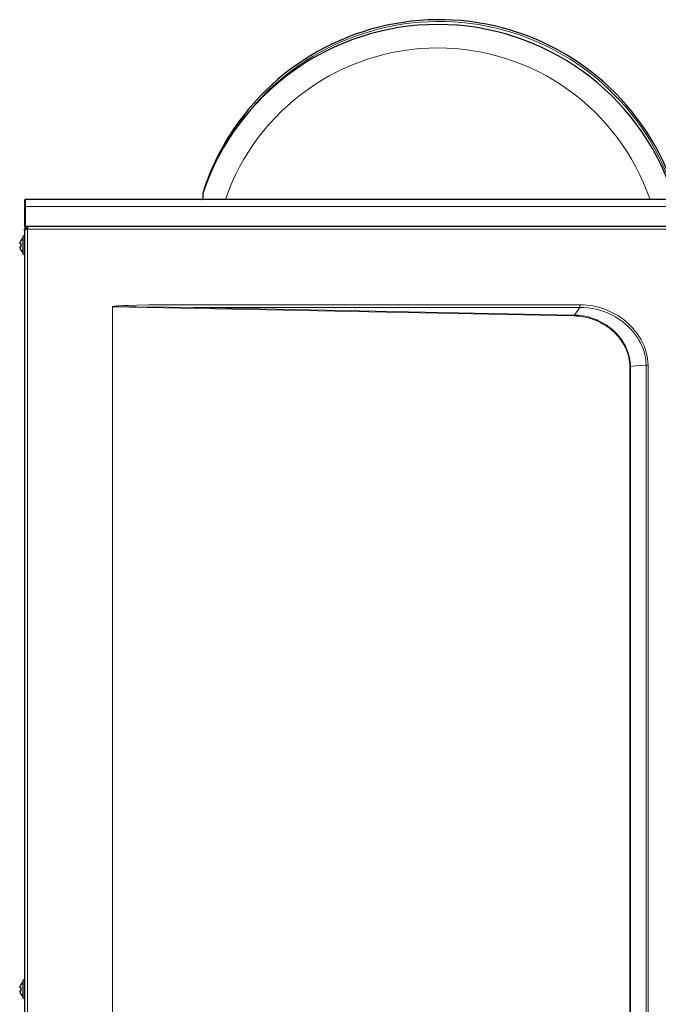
# Model space of a CAD drawing. Extents: x -16 to 594, y -75 to 795.
# Tile 3 of 7: x 17 to 372, y 248 to 795. Entities that reach past the tile are written whole.
import ezdxf

# ---------------------------------------------------------------- set-up
doc = ezdxf.new("R2010")
doc.units = 0

msp = doc.modelspace()

# ---------------------------------------------------------------- linework, layer by layer
at = {"color": 7, "lineweight": 30}
for p, q in [((141.574249, 741.30365), (141.593964, 741.327576)), ((142.469635, 740.99762), (142.469635, 740.762085)), ((119.96965, 700.48407), (119.96965, 700.776062)), ((119.169624, 698.00238), (119.169624, 694.965698)), ((20.169647, 694.465698), (20.169647, 691.026794)), ((20.169647, 691.026794), (20.169647, 679.965698)), ((463.919647, 694.965698), (20.669647, 694.965698)), ((20.169899, 679.965698), (20.669647, 679.965698)), ((21.016544, 678.635559), (20.263447, 678.905457)), ((463.919647, 679.965698), (20.669647, 679.965698)), ((21.769642, 679.16571), (21.779642, 679.16571)), ((21.769642, 678.965881), (21.769642, 678.355713)), ((21.779642, 679.965698), (21.779642, 678.365662)), ((19.202976, 674.46582), (19.202976, 665.077942)), ((20.169643, 674.46582), (19.202976, 674.46582)), ((20.169643, 677.965759), (20.169643, 678.365662)), ((20.969643, 678.365662), (20.169643, 678.365662)), ((20.169643, 677.965698), (20.169643, 48.345886)), ((20.263447, 678.355713), (21.769642, 678.355713)), ((20.969643, 678.355713), (20.969643, 678.365662)), ((21.769642, 678.355713), (21.779642, 678.355713)), ((21.779642, 678.365662), (21.779642, 678.355713)), ((18.240448, 670.299194), (17.412256, 670.299194)), ((17.412256, 668.632507), (18.240448, 668.632507)), ((18.240448, 672.286499), (18.240448, 672.406982)), ((18.240448, 668.632507), (18.240448, 670.299194)), ((18.240448, 666.524658), (18.240448, 666.645203)), ((19.202976, 665.077942), (19.202976, 664.46582)), ((20.169643, 664.46582), (19.202976, 664.46582)), ((20.169643, 664.46582), (19.202976, 664.46582)), ((18.240448, 258.786499), (18.240448, 258.907013)), ((19.202976, 260.965851), (19.202976, 251.577927)), ((20.169643, 260.965851), (19.202976, 260.965851)), ((18.240448, 256.799164), (17.412256, 256.799164)), ((17.412256, 255.132507), (18.240448, 255.132507)), ((18.240448, 255.132507), (18.240448, 256.799164)), ((18.240448, 253.024658), (18.240448, 253.145187)), ((19.202976, 251.577927), (19.202976, 250.965836)), ((20.169643, 250.965836), (19.202976, 250.965836))]:
    msp.add_line(p, q, dxfattribs=at)
at = {"color": 7, "lineweight": 15}
for p, q in [((142.895966, 741.37439), (142.433044, 741.186096)), ((142.659729, 740.99762), (142.469635, 740.99762)), ((136.054138, 733.627136), (136.469635, 733.349426)), ((136.469635, 733.349426), (136.469635, 732.724121)), ((120.073799, 700.776062), (119.96965, 700.776062)), ((120.116302, 700.894714), (119.995674, 700.935242)), ((119.221855, 698.32135), (119.295837, 694.965698)), ((20.669647, 694.965698), (20.669647, 691.035461)), ((463.919647, 691.035461), (20.669647, 691.035461)), ((20.669647, 691.035461), (20.669647, 679.965698)), ((21.769642, 678.355713), (21.769642, 46.565659)), ((462.559631, 678.365662), (21.779642, 678.365662)), ((68.989532, 635.287231), (68.949745, 635.287231)), ((68.949745, 96.244125), (68.949745, 635.287231)), ((325.675262, 630.214661), (68.989532, 635.287231)), ((68.989532, 96.244125), (68.989532, 635.287231)), ((114.124695, 636.452454), (328.876617, 636.452454)), ((114.124695, 634.90979), (328.876617, 634.90979)), ((325.688507, 630.728882), (114.124695, 634.90979)), ((328.876617, 634.909729), (328.876617, 636.452454)), ((356.947296, 602.138489), (356.57019, 602.138489)), ((356.57019, 129.392853), (356.57019, 602.138489)), ((356.947266, 129.392853), (356.947266, 602.138489)), ((365.601562, 602.84137), (365.601562, 128.690002)), ((365.601562, 602.84137), (366.693024, 602.84137)), ((366.693024, 602.84137), (366.693024, 128.690002))]:
    msp.add_line(p, q, dxfattribs=at)
for points in [[(142.895966, 741.37439), (142.847702, 741.519104), (142.763824, 741.639954), (142.630463, 741.735657), (142.483032, 741.778381), (142.318329, 741.778259), (142.0177, 741.68103), (141.774719, 741.515564), (141.573975, 741.303284)], [(114.124695, 636.452454), (101.993553, 636.425354), (95.504677, 636.382751), (89.085434, 636.312805), (82.596344, 636.199768), (77.953659, 636.0755), (75.627434, 635.989929), (72.39357, 635.821106), (70.70816, 635.683533), (69.958008, 635.594055), (69.580063, 635.533203), (69.281799, 635.468323), (69.031403, 635.378662), (68.982559, 635.345581), (68.95517, 635.311096), (68.949745, 635.287231)], [(114.124695, 634.90979), (100.395012, 635.10437), (82.239044, 635.316956), (74.635925, 635.367981), (71.048668, 635.363342), (69.716545, 635.342468), (69.193771, 635.32019), (69.02475, 635.302002), (68.989532, 635.287231)], [(328.876617, 636.452454), (330.675781, 636.411072), (332.507996, 636.283203), (334.719879, 636.012207), (336.973297, 635.602783), (339.263123, 635.04541), (341.58194, 634.33075), (343.920074, 633.449646), (345.092651, 632.94397), (346.265289, 632.393372), (348.08902, 631.443115), (349.899384, 630.378113), (351.686188, 629.196106), (352.815674, 628.374878), (353.929474, 627.502991), (355.458496, 626.194397), (356.93515, 624.790222), (358.221039, 623.434631), (359.440857, 622.011536), (360.585632, 620.527344), (361.6474, 618.988953), (362.720184, 617.227234), (363.673798, 615.419495), (364.501465, 613.578064), (365.147552, 611.865112), (365.680389, 610.145447), (366.098602, 608.432617), (366.426025, 606.581299), (366.621704, 604.768921), (366.693024, 602.84137)], [(328.876617, 634.909729), (331.087311, 634.881897), (333.346161, 634.715332), (335.649384, 634.400391), (337.990906, 633.92749), (339.173462, 633.628906), (340.362152, 633.287476), (342.620636, 632.521301), (344.884094, 631.591492), (346.019684, 631.060425), (347.150909, 630.485901), (348.263153, 629.874512), (349.36673, 629.219727), (351.046021, 628.124268), (352.652588, 626.952698), (354.219116, 625.678284), (355.687531, 624.346924), (357.076263, 622.943909), (358.38974, 621.461731), (359.565887, 619.976318), (360.654816, 618.431702), (361.648804, 616.835632), (362.541046, 615.196289), (363.325623, 613.52301), (363.973663, 611.891785), (364.514557, 610.24762), (364.939514, 608.629822), (365.257965, 607.021667), (365.426788, 605.835571), (365.538208, 604.665955), (365.601562, 602.84137)], [(325.675262, 630.214661), (326.971558, 630.164612), (328.282501, 630.063477), (329.440948, 629.930908), (330.610077, 629.755127), (331.743927, 629.543457), (332.886292, 629.288269), (334.647949, 628.809448), (336.421844, 628.218628), (338.201324, 627.510071), (339.978058, 626.678772), (341.749146, 625.716492), (343.494781, 624.623474), (345.200439, 623.398865), (346.849548, 622.044067), (348.423981, 620.56366), (349.766724, 619.124084), (351.017487, 617.597961), (352.162476, 615.996704), (353.189606, 614.333496), (354.088745, 612.622986), (354.852173, 610.88147), (355.483124, 609.09967), (355.967438, 607.320862), (356.306824, 605.559692), (356.505615, 603.828796), (356.57019, 602.138489)], [(325.688538, 630.728882), (327.966187, 630.594788), (329.11908, 630.469116), (330.280701, 630.302124), (331.841827, 630.012207), (333.414703, 629.641907), (334.996185, 629.1875), (337.119507, 628.441467), (338.180511, 628.007263), (339.238739, 627.531128), (340.642059, 626.830078), (342.031769, 626.052185), (343.40213, 625.196716), (344.912231, 624.141785), (346.379913, 622.989319), (347.794281, 621.741821), (349.143616, 620.403503), (350.575806, 618.788757), (351.892822, 617.076965), (353.07901, 615.282104), (353.621124, 614.354065), (354.125183, 613.411438), (354.585693, 612.465454), (355.00647, 611.509949), (355.712494, 609.61908), (356.258331, 607.720215), (356.643707, 605.83075), (356.87149, 603.965759), (356.947296, 602.138489)], [(365.601562, 602.84137), (359.830292, 602.391296), (356.947296, 602.138489)]]:
    msp.add_lwpolyline(points, dxfattribs=at)
at = {"color": 7, "lineweight": 30}
for centre, radius, start, end in [((250.619659, 657.062866), 137.794801, 19.742747, 142.313057), ((249.819641, 654.371033), 137.794801, 18.599725, 161.40028), ((250.619659, 657.062866), 137.794801, 142.313057, 161.434458), ((141.969635, 740.99762), 0.5, 359.99999, 142.313057), ((120.46965, 700.776062), 0.5, 161.434458, 179.999991), ((118.46965, 696.465698), 1.5, 270.613574, 297.816599), ((120.169624, 698.00238), 1, 161.40028, 180.000005), ((20.669647, 694.465698), 0.5, 90.000003, 180.000005), ((21.769642, 678.365662), 1.6, 90.000003, 179.999995), ((21.769642, 678.365662), 0.8, 90.000003, 179.999995), ((21.769642, 677.365845), 1.6, 90.000003, 114.140555), ((22.210379, 669.46582), 4.940736, 127.495221, 143.466607), ((21.069395, 677.953918), 0.900151, 153.504554, 179.251717), ((22.210358, 669.46582), 4.86993, 144.605951, 170.147211), ((22.210144, 669.465759), 4.869711, 189.852638, 215.393229), ((22.210379, 669.46582), 4.940736, 216.533393, 232.504779), ((22.210379, 669.46582), 4.940736, 216.533393, 232.504779), ((22.210358, 255.965836), 4.86993, 144.605951, 170.147211), ((22.210379, 255.965836), 4.940736, 127.495221, 143.466607), ((22.210144, 255.96579), 4.869711, 189.852638, 215.393229), ((22.210379, 255.965836), 4.940736, 216.533393, 232.504779)]:
    msp.add_arc(centre, radius, start, end, dxfattribs=at)
at = {"color": 7, "lineweight": 15}
for centre, radius, start, end in [((250.619659, 657.062866), 136.794801, 19.742747, 141.950988), ((249.819641, 654.371033), 124.794801, 18.983218, 161.016778), ((248.240875, 651.8396), 138.335455, 139.87136, 143.898371), ((141.969635, 740.99762), 1, 18.556166, 22.132183), ((250.619659, 657.062866), 137.294801, 146.245155, 153.766478), ((243.43866, 696.728394), 105.456507, 321.255506, 324.112386)]:
    msp.add_arc(centre, radius, start, end, dxfattribs=at)
for centre, major_axis, ratio, start_param, end_param in [((20.669647, 691.026794), (-0.5, 0), 0.017452, 4.7123889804, 6.2831853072), ((325.688507, 630.214661), (0.015806, 0.799843), 0.016577, 0.8728284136, 1.5711239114)]:
    msp.add_ellipse(centre, major_axis=major_axis, ratio=ratio, start_param=start_param, end_param=end_param, dxfattribs=at)

doc.saveas('drawing.dxf')
